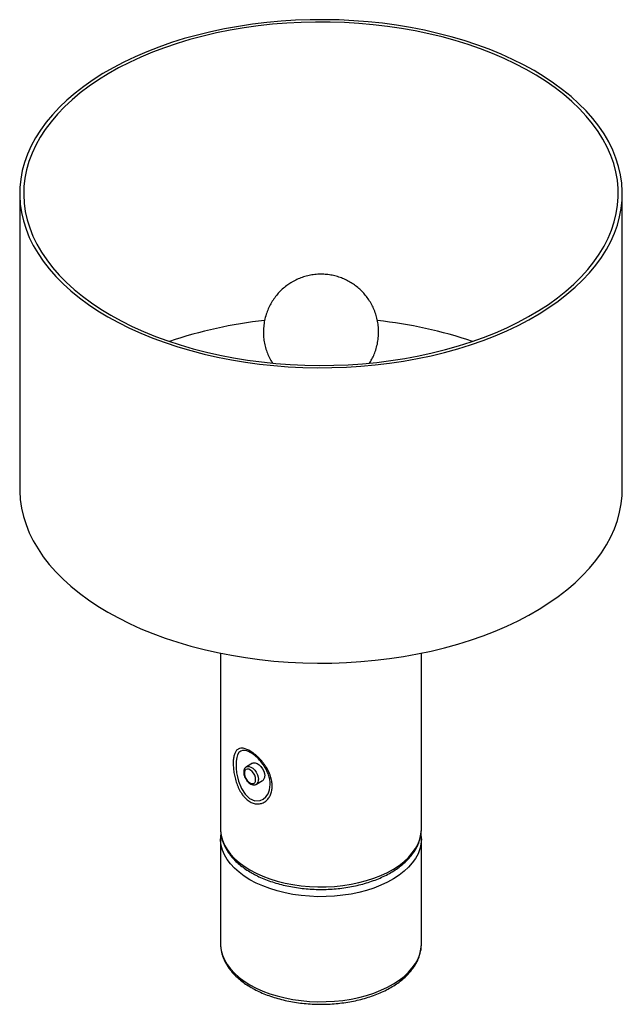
# Paper-space layout '_Isométrica' of a CAD drawing. Header units: millimetres. Extents: x -506 to -206, y -405 to 85.
import ezdxf

# ---------------------------------------------------------------- set-up
doc = ezdxf.new("R2010")
doc.units = ezdxf.units.MM

psp = doc.layouts.new('_Isométrica')

# ---------------------------------------------------------------- linework, layer by layer
at = {"color": 7, "linetype": 'Continuous', "lineweight": 25}
for p, q in [((-505.93, -1.82), (-505.93, -148.79)), ((-205.93, -148.79), (-205.93, -1.82)), ((-405.93, -230.44), (-405.93, -317.82)), ((-305.93, -317.82), (-305.93, -230.44)), ((-389.97, -285.15), (-393.08, -286.95)), ((-388.08, -295.61), (-384.97, -293.81)), ((-405.93, -317.82), (-405.93, -317.95)), ((-405.93, -322.72), (-405.93, -374.98)), ((-405.93, -322.92), (-405.93, -322.72)), ((-305.93, -374.98), (-305.93, -322.72)), ((-405.93, -374.98), (-405.93, -375.11))]:
    psp.add_line(p, q, dxfattribs=at)
at = {"color": 8, "linetype": 'Continuous', "lineweight": 25}
psp.add_line((-381.21, -295.7), (-381.3, -294.19), dxfattribs=at)
at = {"color": 7, "linetype": 'Continuous', "lineweight": 25, "flags": 128}
for points in [[(-462, -63.05), (-456.75, -65.93), (-451.26, -68.67), (-445.56, -71.25), (-439.64, -73.67), (-433.53, -75.92), (-427.24, -78), (-420.78, -79.9), (-414.17, -81.62), (-407.42, -83.15), (-400.56, -84.49), (-393.58, -85.64), (-386.53, -86.59), (-379.39, -87.34), (-372.21, -87.9), (-364.99, -88.25), (-357.74, -88.4), (-350.49, -88.35), (-343.26, -88.1), (-336.05, -87.65), (-328.89, -86.99), (-321.79, -86.14), (-314.78, -85.09), (-307.86, -83.84), (-301.05, -82.41), (-294.37, -80.78), (-287.83, -78.97), (-281.45, -76.98), (-275.25, -74.82), (-269.23, -72.48), (-263.42, -69.98), (-257.83, -67.32), (-252.46, -64.51), (-247.33, -61.55), (-242.46, -58.45), (-237.85, -55.22), (-233.52, -51.86), (-229.48, -48.39), (-225.72, -44.81), (-222.28, -41.13), (-219.14, -37.36), (-216.33, -33.5), (-213.84, -29.57), (-211.69, -25.57), (-209.87, -21.52), (-208.39, -17.43), (-207.25, -13.29), (-206.47, -9.13), (-206.03, -4.96), (-205.94, -0.77), (-206.2, 3.41), (-206.82, 7.58), (-207.78, 11.73), (-209.08, 15.85), (-210.73, 19.92), (-212.72, 23.94), (-215.04, 27.91), (-217.7, 31.8), (-220.67, 35.62), (-223.96, 39.35), (-227.56, 42.98), (-231.46, 46.51), (-235.65, 49.92), (-240.12, 53.22), (-244.86, 56.38), (-249.86, 59.41), (-255.11, 62.3), (-260.6, 65.04), (-266.3, 67.62), (-272.22, 70.04), (-278.33, 72.29), (-284.62, 74.37), (-291.08, 76.27), (-297.69, 77.98), (-304.44, 79.51), (-311.3, 80.86), (-318.28, 82), (-325.33, 82.96), (-332.46, 83.71), (-339.65, 84.26), (-346.87, 84.62), (-354.12, 84.77), (-361.37, 84.72), (-368.6, 84.47), (-375.81, 84.01), (-382.97, 83.36), (-390.06, 82.5), (-397.08, 81.45), (-404, 80.21), (-410.81, 78.77), (-417.49, 77.15), (-424.03, 75.34), (-430.41, 73.35), (-436.61, 71.18), (-442.62, 68.85), (-448.44, 66.35), (-454.03, 63.69), (-459.4, 60.88), (-464.53, 57.92), (-469.4, 54.82), (-474.01, 51.59), (-478.34, 48.23), (-482.38, 44.76), (-486.13, 41.18), (-489.58, 37.5), (-492.71, 33.72), (-495.53, 29.87), (-498.02, 25.93), (-500.17, 21.94), (-501.99, 17.89), (-503.47, 13.79), (-504.61, 9.66), (-505.39, 5.5), (-505.83, 1.32), (-505.92, -2.86), (-505.66, -7.05), (-505.04, -11.22), (-504.08, -15.36), (-502.78, -19.48), (-501.13, -23.55), (-499.14, -27.58), (-496.81, -31.54), (-494.16, -35.44), (-491.19, -39.25), (-487.9, -42.98), (-484.3, -46.61), (-480.4, -50.14), (-476.21, -53.56), (-471.74, -56.85), (-467, -60.02), (-462, -63.05)], [(-460.58, -62.23), (-455.36, -65.1), (-449.91, -67.82), (-444.23, -70.38), (-438.34, -72.78), (-432.26, -75.02), (-425.99, -77.07), (-419.56, -78.95), (-412.98, -80.65), (-406.27, -82.16), (-399.43, -83.48), (-392.49, -84.61), (-385.47, -85.54), (-378.37, -86.27), (-371.22, -86.8), (-364.04, -87.13), (-356.83, -87.25), (-349.62, -87.18), (-342.43, -86.9), (-335.27, -86.42), (-328.16, -85.74), (-321.12, -84.86), (-314.15, -83.78), (-307.29, -82.51), (-300.54, -81.05), (-293.93, -79.4), (-287.46, -77.56), (-281.15, -75.55), (-275.02, -73.36), (-269.08, -71), (-263.35, -68.48), (-257.84, -65.8), (-252.56, -62.96), (-247.53, -59.98), (-242.75, -56.87), (-238.24, -53.62), (-234.01, -50.25), (-230.07, -46.77), (-226.43, -43.18), (-223.09, -39.49), (-220.07, -35.71), (-217.38, -31.85), (-215.01, -27.92), (-212.97, -23.93), (-211.28, -19.89), (-209.93, -15.8), (-208.92, -11.68), (-208.26, -7.53), (-207.95, -3.38), (-208, 0.78), (-208.39, 4.94), (-209.14, 9.08), (-210.23, 13.19), (-211.67, 17.27), (-213.45, 21.3), (-215.57, 25.28), (-218.02, 29.19), (-220.8, 33.03), (-223.9, 36.79), (-227.31, 40.45), (-231.03, 44.02), (-235.04, 47.47), (-239.34, 50.81), (-243.92, 54.03), (-248.76, 57.11), (-253.86, 60.05), (-259.2, 62.85), (-264.76, 65.49), (-270.55, 67.97), (-276.54, 70.29), (-282.71, 72.43), (-289.06, 74.4), (-295.57, 76.19), (-302.22, 77.8), (-309, 79.21), (-315.89, 80.44), (-322.87, 81.46), (-329.93, 82.29), (-337.06, 82.92), (-344.23, 83.35), (-351.43, 83.58), (-358.63, 83.61), (-365.83, 83.43), (-373.01, 83.05), (-380.15, 82.47), (-387.23, 81.69), (-394.24, 80.71), (-401.15, 79.54), (-407.96, 78.17), (-414.64, 76.61), (-421.19, 74.87), (-427.58, 72.94), (-433.8, 70.84), (-439.83, 68.57), (-445.67, 66.12), (-451.29, 63.52), (-456.69, 60.76), (-461.85, 57.86), (-466.76, 54.81), (-471.4, 51.63), (-475.77, 48.32), (-479.86, 44.89), (-483.65, 41.35), (-487.14, 37.71), (-490.32, 33.98), (-493.18, 30.16), (-495.71, 26.26), (-497.91, 22.3), (-499.78, 18.28), (-501.3, 14.21), (-502.48, 10.11), (-503.31, 5.97), (-503.8, 1.82), (-503.93, -2.34), (-503.71, -6.5), (-503.14, -10.64), (-502.22, -14.77), (-500.95, -18.87), (-499.34, -22.92), (-497.39, -26.93), (-495.11, -30.88), (-492.49, -34.75), (-489.55, -38.55), (-486.29, -42.26), (-482.73, -45.88), (-478.86, -49.39), (-474.7, -52.79), (-470.26, -56.07), (-465.55, -59.22), (-460.58, -62.23)], [(-505.93, -148.79), (-505.92, -149.84), (-505.66, -154.02), (-505.04, -158.19), (-504.08, -162.34), (-502.78, -166.46), (-501.13, -170.53), (-499.14, -174.56), (-496.81, -178.52), (-494.16, -182.41), (-491.19, -186.23), (-487.9, -189.96), (-484.3, -193.59), (-480.4, -197.12), (-476.21, -200.54), (-471.74, -203.83), (-467, -207), (-462, -210.02)], [(-462, -210.02), (-456.75, -212.91), (-451.26, -215.65), (-445.56, -218.23), (-439.64, -220.65), (-433.53, -222.9), (-427.24, -224.98), (-420.78, -226.88), (-414.17, -228.59), (-407.42, -230.13), (-400.56, -231.47), (-393.58, -232.61), (-386.53, -233.57), (-379.39, -234.32), (-372.21, -234.88), (-364.99, -235.23), (-357.74, -235.38), (-350.49, -235.33), (-343.26, -235.08), (-336.05, -234.62), (-328.89, -233.97), (-321.79, -233.12), (-314.78, -232.06), (-307.86, -230.82), (-301.05, -229.38), (-294.37, -227.76), (-287.83, -225.95), (-281.45, -223.96), (-275.25, -221.79), (-269.23, -219.46), (-263.42, -216.96), (-257.83, -214.3), (-252.46, -211.49), (-247.33, -208.53), (-242.46, -205.43), (-237.85, -202.2), (-233.52, -198.84), (-229.48, -195.37), (-225.72, -191.79), (-222.28, -188.11), (-219.14, -184.33), (-216.33, -180.48), (-213.84, -176.55), (-211.69, -172.55), (-209.87, -168.5), (-208.39, -164.4), (-207.25, -160.27), (-206.47, -156.11), (-206.03, -151.93), (-205.93, -148.79)], [(-388.46, -293.32), (-388.58, -292.28), (-388.95, -291.19), (-389.52, -290.15), (-390.25, -289.24), (-391.07, -288.55), (-391.91, -288.14), (-392.7, -288.04), (-393.36, -288.27), (-393.83, -288.8), (-394.08, -289.58), (-394.08, -290.56), (-393.83, -291.63), (-393.36, -292.71), (-392.7, -293.7), (-391.91, -294.51), (-391.07, -295.06), (-390.25, -295.32), (-389.52, -295.26), (-388.95, -294.87), (-388.58, -294.21), (-388.46, -293.32)], [(-389.97, -285.15), (-389.51, -284.97), (-388.65, -284.95), (-387.71, -285.27), (-386.75, -285.9), (-385.84, -286.8), (-385.06, -287.89), (-384.45, -289.11), (-384.07, -290.35), (-383.93, -291.52)]]:
    psp.add_lwpolyline(points, dxfattribs=at)
at = {"color": 8, "linetype": 'Continuous', "lineweight": 25, "flags": 128}
for points in [[(-392.63, -279.13), (-392.76, -279.08), (-393.98, -278.81), (-395.01, -278.84), (-395.91, -279.16), (-396.78, -279.89), (-397.45, -281), (-397.89, -282.38), (-398.15, -284.06), (-398.23, -285.49), (-398.18, -287.58), (-397.92, -289.88), (-397.53, -291.94), (-396.97, -294.08), (-395.54, -297.67), (-393.72, -300.54), (-391.5, -302.65), (-388.84, -303.82), (-386.25, -303.76), (-384.69, -303.08), (-383.33, -301.92), (-382.26, -300.35), (-381.54, -298.42), (-381.21, -295.7), (-381.21, -295.7)], [(-393.06, -286.94), (-392.62, -286.76), (-391.76, -286.75), (-390.82, -287.06), (-389.86, -287.7), (-388.95, -288.59), (-388.16, -289.69), (-387.56, -290.9), (-387.17, -292.14), (-387.04, -293.32)], [(-405.93, -317.95), (-405.91, -318.72), (-405.6, -321.14), (-404.94, -323.52), (-403.94, -325.87), (-402.61, -328.16), (-400.95, -330.38), (-398.97, -332.51), (-396.69, -334.54), (-394.12, -336.45), (-391.29, -338.23)], [(-391.29, -338.23), (-388.2, -339.86), (-384.89, -341.35), (-381.38, -342.66), (-377.69, -343.81), (-373.85, -344.77), (-369.88, -345.54), (-365.81, -346.11), (-361.68, -346.49), (-357.5, -346.67), (-353.31, -346.64), (-349.14, -346.42), (-345.02, -345.99), (-340.98, -345.36), (-337.04, -344.54), (-333.23, -343.54), (-329.58, -342.35), (-326.12, -340.99), (-322.86, -339.47), (-319.84, -337.8), (-317.07, -335.98), (-314.58, -334.04), (-312.37, -331.99), (-310.47, -329.83), (-308.89, -327.6), (-307.63, -325.29), (-306.72, -322.93), (-306.15, -320.53), (-305.93, -318.12), (-305.93, -317.82)], [(-391.29, -343.13), (-394.12, -341.35), (-396.69, -339.44), (-398.97, -337.41), (-400.95, -335.28), (-402.61, -333.06), (-403.94, -330.77), (-404.94, -328.42), (-405.6, -326.04), (-405.91, -323.62), (-405.93, -322.92)], [(-305.93, -322.8), (-305.93, -323.02), (-306.15, -325.43), (-306.72, -327.83), (-307.63, -330.19), (-308.89, -332.49), (-310.47, -334.73), (-312.37, -336.89), (-314.58, -338.94), (-317.07, -340.88), (-319.84, -342.7), (-322.86, -344.37), (-326.12, -345.89), (-329.58, -347.25), (-333.23, -348.44), (-337.04, -349.44), (-340.98, -350.26), (-345.02, -350.89), (-349.14, -351.31), (-353.31, -351.54), (-357.5, -351.57), (-361.68, -351.39), (-365.81, -351.01), (-369.88, -350.44), (-373.85, -349.66), (-377.69, -348.7), (-381.38, -347.56), (-384.89, -346.25), (-388.2, -344.76), (-391.29, -343.13)], [(-405.93, -375.11), (-405.91, -375.88), (-405.6, -378.29), (-404.94, -380.68), (-403.94, -383.03), (-402.61, -385.32), (-400.95, -387.54), (-398.97, -389.67), (-396.69, -391.7), (-394.12, -393.61), (-391.29, -395.39)], [(-391.29, -395.39), (-388.2, -397.02), (-384.89, -398.5), (-381.38, -399.82), (-377.69, -400.96), (-373.85, -401.92), (-369.88, -402.69), (-365.81, -403.27), (-361.68, -403.65), (-357.5, -403.83), (-353.31, -403.8), (-349.14, -403.57), (-345.02, -403.15), (-340.98, -402.52), (-337.04, -401.7), (-333.23, -400.69), (-329.58, -399.51), (-326.12, -398.15), (-322.86, -396.63), (-319.84, -394.95), (-317.07, -393.14), (-314.58, -391.2), (-312.37, -389.15), (-310.47, -386.99), (-308.89, -384.75), (-307.63, -382.45), (-306.72, -380.09), (-306.15, -377.69), (-305.93, -375.28), (-305.93, -374.98)]]:
    psp.add_lwpolyline(points, dxfattribs=at)
at = {"color": 7, "linetype": 'Continuous', "lineweight": 25}
for centre, radius, start, end in [((-360.09, -287.25), 223.63, 96.1466, 108.6003), ((-351.63, -286.61), 222.97, 71.3813, 83.872), ((-386.41, -291.78), 2.49, 305.3793, 5.9329)]:
    psp.add_arc(centre, radius, start, end, dxfattribs=at)
at = {"color": 8, "linetype": 'Continuous', "lineweight": 25}
psp.add_arc((-389.53, -293.57), 2.5, 305.8233, 5.8922, dxfattribs=at)
at = {"color": 7, "linetype": 'Continuous', "lineweight": 25}
for points, knots in [([(-331.78, -86.12), (-331.38, -85.48), (-330.48, -84.03), (-329.37, -81.6), (-328.38, -78.82), (-327.68, -75.87), (-327.28, -72.79), (-327.22, -69.73), (-327.48, -66.72), (-328.03, -63.81), (-328.87, -61), (-329.97, -58.33), (-331.32, -55.81), (-332.88, -53.47), (-334.64, -51.31), (-336.59, -49.35), (-338.69, -47.6), (-340.93, -46.07), (-343.3, -44.76), (-345.78, -43.68), (-348.37, -42.83), (-351.07, -42.22), (-353.88, -41.88), (-356.8, -41.81), (-359.72, -42.05), (-362.57, -42.59), (-365.29, -43.38), (-367.9, -44.44), (-369.79, -45.42), (-370.8, -46.04), (-371.02, -46.17)], [0, 0, 0, 0, 0.029322, 0.066182, 0.103091, 0.143728, 0.183824, 0.223298, 0.262184, 0.300512, 0.338314, 0.375615, 0.412442, 0.448824, 0.484793, 0.52039, 0.555668, 0.590701, 0.625593, 0.660491, 0.695597, 0.731185, 0.767602, 0.805246, 0.844489, 0.881061, 0.917554, 0.953996, 0.990316, 1, 1, 1, 1]), ([(-371.02, -46.17), (-371.69, -46.61), (-373.15, -47.57), (-375.22, -49.3), (-377.22, -51.31), (-379.01, -53.51), (-380.59, -55.88), (-381.92, -58.4), (-383.04, -61.14), (-383.9, -64.07), (-384.44, -67.15), (-384.65, -70.23), (-384.53, -73.26), (-384.11, -76.22), (-383.4, -79.08), (-382.41, -81.81), (-381.31, -84.17), (-380.44, -85.55), (-380.08, -86.12)], [0, 0, 0, 0, 0.0528241, 0.1148994, 0.1770669, 0.2393653, 0.3017869, 0.364318, 0.4269428, 0.4964111, 0.564981, 0.6324658, 0.6989243, 0.7644144, 0.8289874, 0.8926908, 0.9555699, 1, 1, 1, 1]), ([(-380.21, -296.51), (-380.21, -297.3), (-380.29, -298.06), (-380.5, -299.15), (-380.59, -299.51), (-380.8, -300.2), (-380.92, -300.54), (-381.33, -301.5), (-381.67, -302.09), (-382.28, -302.9), (-382.5, -303.15), (-382.97, -303.63), (-383.21, -303.85), (-383.98, -304.44), (-384.55, -304.76), (-385.46, -305.11), (-385.78, -305.21), (-386.43, -305.35), (-386.76, -305.39), (-387.43, -305.43), (-387.77, -305.42), (-388.47, -305.36), (-388.82, -305.29), (-389.87, -305.03), (-390.57, -304.75), (-391.59, -304.16), (-391.93, -303.94), (-392.59, -303.45), (-392.91, -303.18), (-393.53, -302.6), (-393.83, -302.29), (-394.42, -301.63), (-394.71, -301.27), (-395.52, -300.17), (-396.01, -299.38), (-396.68, -298.11), (-396.89, -297.68), (-397.28, -296.8), (-397.47, -296.36), (-397.81, -295.46), (-397.97, -295.01), (-398.27, -294.09), (-398.41, -293.63), (-398.78, -292.25), (-398.99, -291.34), (-399.23, -289.99), (-399.3, -289.54), (-399.43, -288.65), (-399.48, -288.22), (-399.59, -286.94), (-399.64, -286.12), (-399.64, -284.54), (-399.6, -283.79), (-399.44, -282.39), (-399.32, -281.75), (-399.08, -280.89), (-398.99, -280.61), (-398.79, -280.09), (-398.67, -279.85), (-398.3, -279.17), (-398.01, -278.8), (-397.5, -278.35), (-397.32, -278.22), (-396.92, -278), (-396.71, -277.91), (-396.05, -277.71), (-395.57, -277.66), (-394.75, -277.72), (-394.47, -277.77), (-393.89, -277.9), (-393.59, -277.99), (-392.97, -278.21), (-392.65, -278.34), (-391.99, -278.65), (-391.65, -278.82), (-390.63, -279.41), (-389.94, -279.88), (-388.88, -280.69), (-388.53, -280.98), (-387.84, -281.58), (-387.49, -281.89), (-386.82, -282.55), (-386.48, -282.89), (-385.83, -283.6), (-385.51, -283.96), (-384.9, -284.7), (-384.6, -285.08), (-384.03, -285.85), (-383.75, -286.25), (-382.97, -287.45), (-382.5, -288.27), (-381.69, -289.92), (-381.34, -290.76), (-380.78, -292.43), (-380.57, -293.25), (-380.29, -294.9), (-380.21, -295.72), (-380.21, -296.51)], [0, 0, 0, 0, 0.03125, 0.03125, 0.046875, 0.046875, 0.0625, 0.0625, 0.09375, 0.09375, 0.109375, 0.109375, 0.125, 0.125, 0.15625, 0.15625, 0.171875, 0.171875, 0.1875, 0.1875, 0.203125, 0.203125, 0.21875, 0.21875, 0.25, 0.25, 0.265625, 0.265625, 0.28125, 0.28125, 0.296875, 0.296875, 0.3125, 0.3125, 0.34375, 0.34375, 0.359375, 0.359375, 0.375, 0.375, 0.390625, 0.390625, 0.40625, 0.40625, 0.4375, 0.4375, 0.453125, 0.453125, 0.46875, 0.46875, 0.5, 0.5, 0.53125, 0.53125, 0.5625, 0.5625, 0.578125, 0.578125, 0.59375, 0.59375, 0.625, 0.625, 0.640625, 0.640625, 0.65625, 0.65625, 0.6875, 0.6875, 0.703125, 0.703125, 0.71875, 0.71875, 0.734375, 0.734375, 0.75, 0.75, 0.78125, 0.78125, 0.796875, 0.796875, 0.8125, 0.8125, 0.828125, 0.828125, 0.84375, 0.84375, 0.859375, 0.859375, 0.875, 0.875, 0.90625, 0.90625, 0.9375, 0.9375, 0.96875, 0.96875, 1, 1, 1, 1]), ([(-381.3, -294.19), (-381.3, -294.19), (-381.34, -293.49), (-381.68, -292.01), (-382.55, -289.42), (-384.11, -286.51), (-386.38, -283.58), (-388.93, -281.18), (-391.08, -279.73), (-392.24, -279.28), (-392.63, -279.13)], [0, 0, 0, 0, 0.000343, 0.118714, 0.240247, 0.41964, 0.591844, 0.752662, 0.91826, 1, 1, 1, 1]), ([(-393.03, -286.97), (-393.16, -287.03), (-393.55, -287.22), (-393.99, -287.81), (-394.33, -288.64), (-394.44, -289.62), (-394.33, -290.72), (-393.99, -291.89), (-393.43, -293.02), (-392.7, -294.06), (-391.84, -294.93), (-390.9, -295.55), (-389.97, -295.9), (-389.08, -295.95), (-388.42, -295.83), (-388.14, -295.62), (-388.08, -295.57)], [0, 0, 0, 0, 0.036054, 0.108414, 0.180855, 0.257887, 0.339652, 0.422942, 0.506018, 0.589178, 0.67301, 0.758266, 0.836631, 0.910022, 0.979931, 1, 1, 1, 1]), ([(-405.93, -317.97), (-405.93, -317.98), (-405.97, -318.79), (-405.78, -320.42), (-405.31, -322.83), (-404.5, -325.19), (-403.39, -327.5), (-401.98, -329.76), (-400.28, -331.94), (-398.29, -334.03), (-396.02, -336.01), (-393.49, -337.89), (-391.61, -339.03), (-390.66, -339.6)], [0, 0, 0, 0, 0.001102, 0.098244, 0.195329, 0.29278, 0.391003, 0.490244, 0.590558, 0.691836, 0.793865, 0.896398, 1, 1, 1, 1]), ([(-390.66, -339.6), (-390.15, -339.89), (-388.66, -340.73), (-386.04, -342), (-382.75, -343.36), (-379.29, -344.55), (-375.69, -345.57), (-371.97, -346.42), (-368.16, -347.08), (-364.26, -347.57), (-360.32, -347.87), (-356.35, -347.98), (-352.38, -347.91), (-348.42, -347.65), (-344.52, -347.2), (-340.68, -346.57), (-336.94, -345.76), (-333.32, -344.78), (-329.83, -343.62), (-326.5, -342.3), (-323.36, -340.82), (-320.41, -339.18), (-317.69, -337.4), (-315.2, -335.49), (-312.98, -333.44), (-311.03, -331.29), (-309.38, -329.03), (-308.04, -326.7), (-307.01, -324.31), (-306.33, -321.88), (-305.96, -319.73), (-305.97, -318.39), (-305.97, -317.87)], [0, 0, 0, 0, 0.0183018, 0.0528347, 0.0873416, 0.1218167, 0.1562559, 0.1906605, 0.2250348, 0.2593849, 0.2937177, 0.3280408, 0.362362, 0.3966883, 0.4310261, 0.4653835, 0.4997686, 0.5341891, 0.5686521, 0.6031632, 0.6377256, 0.6723374, 0.7069895, 0.7416569, 0.7762886, 0.8108185, 0.8451605, 0.8792204, 0.9129199, 0.9462251, 0.9791688, 1, 1, 1, 1]), ([(-405.76, -320.28), (-405.77, -320.34), (-405.94, -321.2), (-405.99, -322.1), (-405.93, -322.93), (-405.93, -322.94)], [0, 0, 0, 0, 0.067705, 0.981556, 1, 1, 1, 1]), ([(-305.97, -322.8), (-305.95, -322.5), (-305.92, -321.65), (-306.04, -320.8), (-306.13, -320.26)], [0, 0, 0, 0, 0.359673, 1, 1, 1, 1]), ([(-405.93, -375.12), (-405.93, -375.13), (-405.97, -375.95), (-405.78, -377.58), (-405.31, -379.98), (-404.5, -382.35), (-403.39, -384.66), (-401.98, -386.92), (-400.28, -389.09), (-398.29, -391.18), (-396.02, -393.17), (-393.49, -395.05), (-391.61, -396.19), (-390.66, -396.76)], [0, 0, 0, 0, 0.001102, 0.098244, 0.195329, 0.29278, 0.391003, 0.490244, 0.590558, 0.691836, 0.793865, 0.896398, 1, 1, 1, 1]), ([(-390.66, -396.76), (-390.15, -397.05), (-388.66, -397.89), (-386.04, -399.16), (-382.75, -400.52), (-379.29, -401.71), (-375.69, -402.73), (-371.97, -403.57), (-368.16, -404.24), (-364.26, -404.73), (-360.32, -405.03), (-356.35, -405.14), (-352.38, -405.06), (-348.42, -404.8), (-344.52, -404.36), (-340.68, -403.73), (-336.94, -402.92), (-333.32, -401.94), (-329.83, -400.78), (-326.5, -399.46), (-323.36, -397.98), (-320.41, -396.34), (-317.69, -394.56), (-315.2, -392.64), (-312.98, -390.6), (-311.03, -388.44), (-309.38, -386.19), (-308.04, -383.86), (-307.01, -381.46), (-306.33, -379.04), (-305.96, -376.88), (-305.97, -375.55), (-305.97, -375.03)], [0, 0, 0, 0, 0.0183018, 0.0528347, 0.0873416, 0.1218167, 0.1562559, 0.1906605, 0.2250348, 0.2593849, 0.2937177, 0.3280408, 0.362362, 0.3966883, 0.4310261, 0.4653835, 0.4997686, 0.5341891, 0.5686521, 0.6031632, 0.6377256, 0.6723374, 0.7069895, 0.7416569, 0.7762886, 0.8108185, 0.8451605, 0.8792204, 0.9129199, 0.9462251, 0.9791688, 1, 1, 1, 1])]:
    psp.add_open_spline(points, degree=3, knots=knots, dxfattribs=at)

doc.saveas('drawing.dxf')
